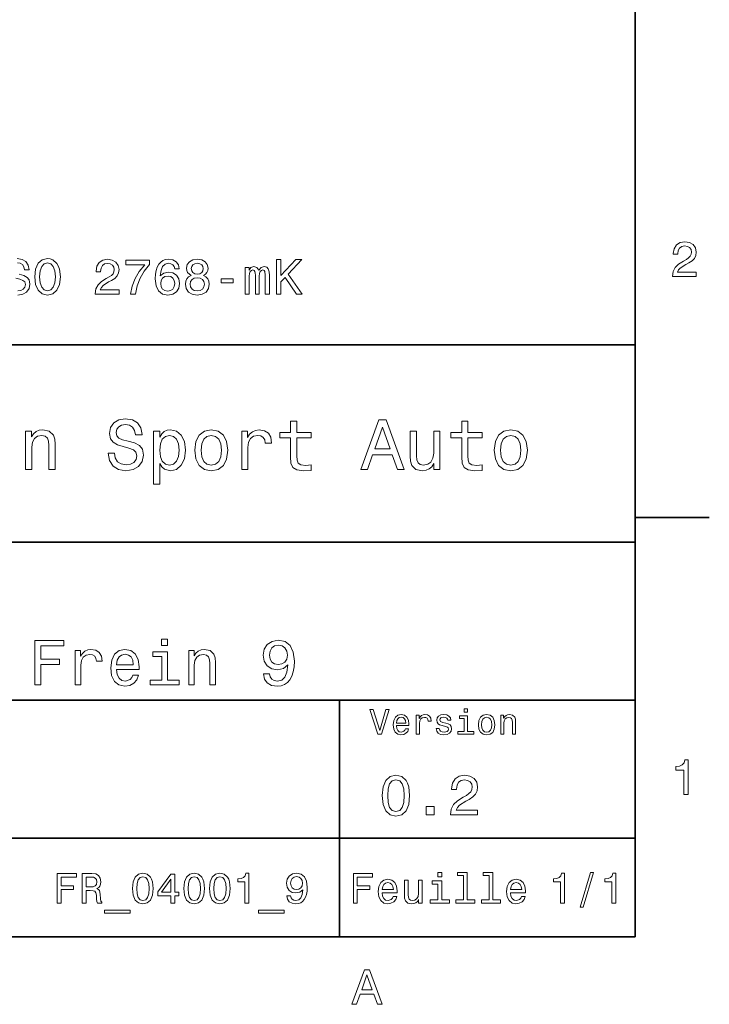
# Model space of a CAD drawing. Extents: x 0 to 297, y 0 to 210.
# Tile 7 of 8: x 225 to 294, y 3 to 103. Entities that reach past the tile are written whole.
import ezdxf

# ---------------------------------------------------------------- set-up
doc = ezdxf.new("R2010")
doc.units = 0

msp = doc.modelspace()

# ---------------------------------------------------------------- linework, layer by layer
at = {"color": 7, "lineweight": 35}
for p, q in [((287, 10), (287, 200)), ((97, 70), (287, 70)), ((287, 70), (287, 10)), ((162, 50), (287, 50)), ((162, 34), (287, 34)), ((257, 10), (257, 34)), ((162, 20), (287, 20)), ((10, 10), (287, 10)), ((97, 10), (287, 10))]:
    msp.add_line(p, q, dxfattribs=at)
at = {"color": 7, "lineweight": 35, "ltscale": 0.1875}
msp.add_line((287, 52.5), (294.5, 52.5), dxfattribs=at)
at = {"color": 7, "lineweight": 13}
for points in [[(290.76947, 76.916786), (293.175079, 76.916786), (293.175079, 77.350502), (291.273773, 77.350502), (291.3797, 77.587532), (291.561249, 77.784218), (292.121033, 78.142288), (292.418579, 78.293587), (292.751434, 78.510445), (292.988464, 78.762604), (293.124634, 79.060158), (293.175079, 79.398056), (293.089355, 79.821686), (292.852325, 80.154541), (292.489197, 80.366356), (292.020172, 80.442001), (291.536041, 80.35627), (291.167877, 80.119232), (290.930847, 79.740997), (290.850159, 79.241714), (290.850159, 79.171112), (291.309082, 79.171112), (291.309082, 79.211456), (291.354462, 79.554398), (291.490631, 79.806557), (291.707489, 79.967941), (291.994965, 80.023415), (292.287476, 79.972984), (292.504333, 79.846901), (292.645538, 79.650215), (292.695984, 79.403099), (292.660675, 79.171112), (292.56485, 78.974426), (292.403473, 78.802956), (292.181549, 78.651657), (291.884003, 78.490273), (291.389771, 78.177589), (291.041779, 77.844742), (290.835022, 77.441284), (290.76947, 76.931915)], [(226.122467, 76.893372), (226.213257, 76.106628), (226.475494, 75.526657), (226.884003, 75.168587), (227.418579, 75.047554), (227.94812, 75.168587), (228.361664, 75.526657), (228.618866, 76.106628), (228.714691, 76.893372), (228.618866, 77.675072), (228.507919, 77.992798), (228.361664, 78.255043), (227.94812, 78.613113), (227.695953, 78.703888), (227.418579, 78.739197), (226.878967, 78.613113), (226.470459, 78.260086), (226.213257, 77.680115)], [(226.606628, 76.893372), (226.662109, 77.503601), (226.828522, 77.952446), (227.085724, 78.224785), (227.418579, 78.320602), (227.746399, 78.224785), (228.003601, 77.947403), (228.170029, 77.498558), (228.230545, 76.893372), (228.170029, 76.283142), (228.003601, 75.834297), (227.746399, 75.561958), (227.418579, 75.471184), (227.085724, 75.561958), (226.828522, 75.834297), (226.662109, 76.278099)], [(232.260086, 75.143372), (234.66571, 75.143372), (234.66571, 75.577087), (232.764404, 75.577087), (232.870331, 75.814117), (233.05188, 76.010803), (233.611664, 76.368874), (233.909225, 76.520172), (234.242081, 76.73703), (234.479111, 76.989197), (234.61528, 77.286743), (234.66571, 77.624641), (234.579971, 78.048271), (234.342941, 78.381126), (233.979828, 78.592941), (233.510803, 78.668587), (233.026657, 78.582855), (232.658508, 78.345818), (232.421478, 77.967583), (232.34079, 77.4683), (232.34079, 77.397697), (232.799713, 77.397697), (232.799713, 77.438042), (232.845093, 77.780983), (232.981262, 78.033142), (233.19812, 78.194527), (233.485596, 78.25), (233.778107, 78.19957), (233.994965, 78.073486), (234.136169, 77.876801), (234.1866, 77.629684), (234.151306, 77.397697), (234.055481, 77.201012), (233.894104, 77.029541), (233.672195, 76.878242), (233.374634, 76.716858), (232.880402, 76.404175), (232.532425, 76.071327), (232.325653, 75.66787), (232.260086, 75.158501)], [(235.825653, 75.143372), (236.335022, 75.143372), (236.50145, 75.975502), (236.793945, 76.752159), (237.207489, 77.473343), (237.747131, 78.149132), (237.747131, 78.567726), (235.346558, 78.567726), (235.346558, 78.108788), (237.26297, 78.108788), (236.708221, 77.427956), (236.289642, 76.716858), (235.997131, 75.960373)], [(240.773071, 77.700287), (240.677246, 78.108788), (240.455338, 78.411385), (240.112396, 78.603027), (239.668594, 78.668587), (239.371048, 78.633286), (239.113831, 78.53746), (238.886902, 78.381126), (238.695251, 78.159225), (238.543961, 77.881844), (238.433014, 77.543945), (238.362396, 77.145531), (238.342224, 76.696686), (238.422913, 75.980545), (238.670044, 75.461098), (239.068451, 75.148415), (239.613129, 75.042503), (240.102325, 75.133286), (240.475525, 75.370316), (240.71759, 75.743515), (240.803314, 76.217583), (240.71759, 76.696686), (240.485596, 77.064842), (240.127533, 77.296829), (239.683716, 77.377518), (239.20462, 77.276657), (238.846558, 76.989197), (238.922211, 77.543945), (239.083588, 77.94236), (239.330704, 78.179398), (239.673645, 78.260086), (239.925812, 78.219742), (240.117447, 78.113831), (240.24353, 77.937317), (240.309082, 77.700287)], [(241.973358, 77.029541), (241.716156, 76.888329), (241.539642, 76.691643), (241.42868, 76.444527), (241.393387, 76.146973), (241.474075, 75.698128), (241.706055, 75.350143), (242.084305, 75.128242), (242.598724, 75.042503), (243.108078, 75.128242), (243.486328, 75.350143), (243.718323, 75.698128), (243.804047, 76.146973), (243.763702, 76.444527), (243.657791, 76.691643), (243.476227, 76.888329), (243.224075, 77.029541), (243.425812, 77.150574), (243.567017, 77.317001), (243.65274, 77.51873), (243.683014, 77.765854), (243.602325, 78.123917), (243.390503, 78.411385), (243.047562, 78.597984), (242.598724, 78.668587), (242.144821, 78.597984), (241.80188, 78.411385), (241.585022, 78.123917), (241.509369, 77.765854), (241.534592, 77.51873), (241.620331, 77.317001)], [(241.988495, 77.725502), (242.028839, 77.947403), (242.149872, 78.118874), (242.341507, 78.224785), (242.598724, 78.265129), (242.850876, 78.224785), (243.042511, 78.118874), (243.163559, 77.947403), (243.208954, 77.725502), (243.163559, 77.498558), (243.042511, 77.322044), (242.850876, 77.206055), (242.598724, 77.170746), (242.341507, 77.211098), (242.149872, 77.322044), (242.028839, 77.498558)], [(247.450317, 75.143372), (247.85881, 75.143372), (247.85881, 76.953888), (247.884033, 77.226227), (247.959671, 77.422913), (248.075668, 77.538902), (248.226959, 77.584297), (248.347992, 77.543945), (248.428696, 77.443085), (248.46904, 77.271614), (248.484161, 77.04467), (248.484161, 75.143372), (248.867462, 75.143372), (248.867462, 76.953888), (248.89267, 77.221184), (248.968323, 77.41787), (249.089355, 77.538902), (249.240662, 77.584297), (249.361694, 77.543945), (249.442383, 77.443085), (249.492813, 77.04467), (249.492813, 75.143372), (249.901306, 75.143372), (249.901306, 77.014412), (249.876099, 77.40274), (249.79541, 77.700287), (249.634033, 77.881844), (249.371765, 77.947403), (249.064148, 77.846542), (248.827118, 77.554031), (248.640503, 77.841499), (248.32782, 77.947403), (248.040375, 77.846542), (247.843689, 77.564117), (247.843689, 77.851585), (247.450317, 77.851585)], [(250.612411, 75.143372), (251.076385, 75.143372), (251.076385, 76.389046), (251.489929, 76.832855), (252.665009, 75.143372), (253.229858, 75.143372), (251.817749, 77.170746), (253.189499, 78.643372), (252.574219, 78.643372), (251.076385, 77.024498), (251.076385, 78.643372), (250.612411, 78.643372)], [(240.314133, 76.21254), (240.258652, 75.894814), (240.117447, 75.65274), (239.890503, 75.491356), (239.608078, 75.440926), (239.310532, 75.491356), (239.083588, 75.647697), (238.937332, 75.889771), (238.891937, 76.207489), (238.942383, 76.520172), (239.083588, 76.757202), (239.315582, 76.908501), (239.62825, 76.963974), (239.900589, 76.908501), (240.117447, 76.762245), (240.258652, 76.525215)], [(241.877533, 76.157059), (241.922913, 76.424355), (242.069183, 76.626083), (242.296112, 76.757202), (242.598724, 76.802597), (242.896271, 76.757202), (243.123215, 76.626083), (243.26947, 76.424355), (243.319901, 76.157059), (243.26947, 75.869598), (243.123215, 75.65274), (242.896271, 75.511528), (242.598724, 75.466141), (242.296112, 75.511528), (242.069183, 75.65274), (241.922913, 75.869598)], [(245.024506, 76.298271), (246.244965, 76.298271), (246.244965, 76.696686), (245.024506, 76.696686)], [(234.20462, 59.030979), (233.548996, 59.030979), (233.693085, 58.267288), (234.053314, 57.70533), (234.608078, 57.366714), (235.357361, 57.244236), (236.099426, 57.359509), (236.654175, 57.67651), (237.007202, 58.17363), (237.136902, 58.82925), (237.028824, 59.420029), (236.726227, 59.801872), (236.236313, 60.054031), (235.580704, 60.241352), (235.018738, 60.378242), (234.651306, 60.536743), (234.442368, 60.767288), (234.377533, 61.127522), (234.442368, 61.451729), (234.629684, 61.696686), (234.917877, 61.862389), (235.314133, 61.920029), (235.71759, 61.84798), (236.034592, 61.653458), (236.24353, 61.32925), (236.344391, 60.889767), (237, 60.889767), (237, 60.904179), (236.884735, 61.581409), (236.546112, 62.085732), (236.01297, 62.402737), (235.292511, 62.510807), (234.644104, 62.402737), (234.139771, 62.100143), (233.815567, 61.631844), (233.700287, 61.026657), (233.793961, 60.486309), (234.067734, 60.118874), (234.5, 59.873917), (235.09079, 59.6866), (235.674362, 59.520893), (236.113831, 59.362389), (236.380402, 59.131844), (236.47406, 58.757202), (236.387619, 58.375359), (236.164276, 58.087173), (235.825653, 57.907059), (235.386169, 57.849422), (234.896255, 57.928673), (234.521622, 58.159222), (234.283875, 58.533859)], [(252.05043, 60.579971), (252.05043, 58.64193), (252.093658, 58.015129), (252.29538, 57.582851), (252.698853, 57.330688), (253.383286, 57.244236), (254.132568, 57.280258), (254.132568, 57.827808), (253.585022, 57.78458), (253.087891, 57.842216), (252.82132, 58.022331), (252.706055, 58.324928), (252.684448, 58.75), (252.684448, 60.579971), (254.132568, 60.579971), (254.132568, 61.120316), (252.684448, 61.120316), (252.684448, 62.251438), (252.05043, 62.251438), (252.05043, 61.120316), (250.955322, 61.120316), (250.955322, 60.579971)], [(259.175781, 57.381123), (259.838623, 57.381123), (260.364563, 58.850864), (262.360229, 58.850864), (262.886169, 57.381123), (263.563416, 57.381123), (261.733429, 62.388329), (260.998566, 62.388329)], [(269.399109, 60.579971), (269.399109, 58.64193), (269.442352, 58.015129), (269.644073, 57.582851), (270.047546, 57.330688), (270.731995, 57.244236), (271.481262, 57.280258), (271.481262, 57.827808), (270.933716, 57.78458), (270.436584, 57.842216), (270.170013, 58.022331), (270.054749, 58.324928), (270.033142, 58.75), (270.033142, 60.579971), (271.481262, 60.579971), (271.481262, 61.120316), (270.033142, 61.120316), (270.033142, 62.251438), (269.399109, 62.251438), (269.399109, 61.120316), (268.304016, 61.120316), (268.304016, 60.579971)], [(225.177246, 57.381123), (225.811249, 57.381123), (225.811249, 59.614552), (225.876083, 60.12608), (226.085022, 60.500717), (226.409225, 60.731266), (226.841507, 60.817722), (227.187317, 60.745674), (227.403458, 60.551151), (227.511536, 60.226944), (227.547546, 59.794666), (227.547546, 57.381123), (228.181564, 57.381123), (228.181564, 59.924351), (228.15274, 60.435879), (228.023056, 60.86095), (227.597992, 61.25), (226.935165, 61.386887), (226.567719, 61.336452), (226.257935, 61.199566), (225.991364, 60.969017), (225.782425, 60.659222), (225.782425, 61.25), (225.177246, 61.25)], [(238.786743, 60.652016), (238.786743, 61.25), (238.15274, 61.25), (238.15274, 55.882565), (238.786743, 55.882565), (238.786743, 57.971901), (239.010101, 57.633286), (239.262253, 57.409943), (239.896271, 57.244236), (240.50145, 57.381123), (240.976959, 57.791786), (241.286743, 58.440201), (241.402023, 59.319164), (241.286743, 60.190922), (240.976959, 60.839336), (240.50145, 61.242794), (239.896271, 61.386887), (239.550446, 61.343658), (239.255051, 61.206772), (239.002899, 60.976223)], [(242.338623, 59.311958), (242.453888, 58.432995), (242.785309, 57.78458), (243.311249, 57.381123), (244.017303, 57.244236), (244.716141, 57.381123), (245.242081, 57.777374), (245.573486, 58.425793), (245.695969, 59.311958), (245.573486, 60.190922), (245.242081, 60.846542), (244.716141, 61.242794), (244.017303, 61.386887), (243.311249, 61.242794), (242.785309, 60.839336), (242.453888, 60.190922)], [(247.100861, 57.381123), (247.734863, 57.381123), (247.734863, 59.592937), (247.799713, 60.12608), (247.994232, 60.507923), (248.311249, 60.738472), (248.736313, 60.817722), (249.053314, 60.767288), (249.291077, 60.623199), (249.435165, 60.378242), (249.485596, 60.046829), (250.126801, 60.046829), (250.040344, 60.630402), (249.802597, 61.048271), (249.406342, 61.30043), (248.865997, 61.386887), (248.498566, 61.32925), (248.181549, 61.185158), (247.900574, 60.940201), (247.677246, 60.608788), (247.677246, 61.25), (247.100861, 61.25)], [(260.595093, 59.463257), (261.365997, 61.667866), (262.136902, 59.463257)], [(267.194519, 61.25), (266.560516, 61.25), (266.560516, 59.016571), (266.488464, 58.497837), (266.279541, 58.123196), (265.955322, 57.892651), (265.530243, 57.820602), (265.19165, 57.878242), (264.975494, 58.051151), (264.853027, 58.346542), (264.824219, 58.764408), (264.824219, 61.25), (264.190186, 61.25), (264.190186, 58.706772), (264.211792, 58.195244), (264.348694, 57.770172), (264.766571, 57.381123), (265.436584, 57.244236), (265.796814, 57.294666), (266.106628, 57.424351), (266.373199, 57.647694), (266.589325, 57.971901), (266.589325, 57.381123), (267.194519, 57.381123)], [(272.698853, 59.311958), (272.814117, 58.432995), (273.145508, 57.78458), (273.671448, 57.381123), (274.377502, 57.244236), (275.076355, 57.381123), (275.602295, 57.777374), (275.933716, 58.425793), (276.056183, 59.311958), (275.933716, 60.190922), (275.602295, 60.846542), (275.076355, 61.242794), (274.377502, 61.386887), (273.671448, 61.242794), (273.145508, 60.839336), (272.814117, 60.190922)], [(239.788193, 57.8134), (239.363129, 57.907059), (239.053314, 58.195244), (238.858795, 58.663544), (238.793945, 59.319164), (238.858795, 59.967579), (239.053314, 60.435879), (239.363129, 60.716858), (239.788193, 60.817722), (240.177246, 60.716858), (240.48703, 60.428673), (240.681564, 59.960373), (240.753601, 59.319164), (240.681564, 58.67075), (240.48703, 58.195244), (240.177246, 57.907059)], [(242.98703, 59.319164), (243.05188, 59.967579), (243.253601, 60.435879), (243.57782, 60.72406), (244.017303, 60.824928), (244.449585, 60.72406), (244.773773, 60.443081), (244.97551, 59.967579), (245.047546, 59.319164), (244.97551, 58.663544), (244.773773, 58.188038), (244.449585, 57.899853), (244.017303, 57.806194), (243.57782, 57.899853), (243.253601, 58.188038), (243.05188, 58.663544)], [(273.34726, 59.319164), (273.412109, 59.967579), (273.613831, 60.435879), (273.938019, 60.72406), (274.377502, 60.824928), (274.809784, 60.72406), (275.134003, 60.443081), (275.335724, 59.967579), (275.407776, 59.319164), (275.335724, 58.663544), (275.134003, 58.188038), (274.809784, 57.899853), (274.377502, 57.806194), (273.938019, 57.899853), (273.613831, 58.188038), (273.412109, 58.663544)], [(226.122482, 35.530258), (226.72551, 35.530258), (226.72551, 37.598701), (228.618881, 37.598701), (228.618881, 38.136887), (226.72551, 38.136887), (226.72551, 39.485588), (229.053314, 39.485588), (229.053314, 40.030258), (226.122482, 40.030258)], [(239.583572, 40.185879), (238.980545, 40.185879), (238.980545, 39.537464), (239.583572, 39.537464)], [(249.316284, 36.645531), (249.413544, 36.133286), (249.692368, 35.737751), (250.133286, 35.491352), (250.716858, 35.400574), (251.099426, 35.445965), (251.443085, 35.562679), (251.734863, 35.763687), (251.981262, 36.048988), (252.175797, 36.405617), (252.318451, 36.846542), (252.40274, 37.352303), (252.43515, 37.935879), (252.324921, 38.850143), (252.007202, 39.518009), (251.501434, 39.920029), (250.807632, 40.062679), (250.172195, 39.945965), (249.692368, 39.634724), (249.381119, 39.1549), (249.277374, 38.551872), (249.381119, 37.929394), (249.685883, 37.456051), (250.139771, 37.15778), (250.716858, 37.060516), (251.32637, 37.183716), (251.786743, 37.559795), (251.682999, 36.840057), (251.47551, 36.327808), (251.157776, 36.023052), (250.723343, 35.925793), (250.386169, 35.97118), (250.139771, 36.113831), (249.977661, 36.340778), (249.912827, 36.645531)], [(230.226944, 35.530258), (230.797546, 35.530258), (230.797546, 37.520893), (230.855911, 38.000721), (231.030975, 38.344379), (231.316284, 38.551872), (231.698853, 38.623199), (231.984161, 38.577808), (232.198135, 38.448124), (232.32782, 38.227665), (232.373199, 37.929394), (232.950287, 37.929394), (232.872482, 38.454609), (232.658508, 38.830692), (232.30188, 39.057636), (231.815567, 39.135445), (231.484879, 39.083572), (231.19957, 38.953888), (230.946686, 38.733429), (230.745682, 38.435158), (230.745682, 39.012245), (230.226944, 39.012245)], [(234.41571, 37.105907), (236.69812, 37.105907), (236.70462, 37.371758), (236.600861, 38.117435), (236.315567, 38.675072), (235.861679, 39.012245), (235.258652, 39.135445), (234.668594, 39.005764), (234.214691, 38.642651), (233.922913, 38.052593), (233.819168, 37.274494), (233.916428, 36.476944), (234.208221, 35.893372), (234.655624, 35.530258), (235.239197, 35.407059), (235.744965, 35.491352), (236.159943, 35.711815), (236.464691, 36.061958), (236.639771, 36.528816), (236.075653, 36.528816), (235.958939, 36.269451), (235.790344, 36.074928), (235.310516, 35.919308), (234.940918, 35.990631), (234.662109, 36.217579), (234.480545, 36.587173), (234.41571, 37.086452)], [(241.723343, 35.530258), (242.293945, 35.530258), (242.293945, 37.540344), (242.35231, 38.000721), (242.540344, 38.337894), (242.832138, 38.545387), (243.221191, 38.623199), (243.532425, 38.558357), (243.726944, 38.383286), (243.824203, 38.091499), (243.856628, 37.70245), (243.856628, 35.530258), (244.427231, 35.530258), (244.427231, 37.819164), (244.401306, 38.279537), (244.284576, 38.662102), (243.902023, 39.012245), (243.305481, 39.135445), (242.974792, 39.090057), (242.695969, 38.966858), (242.456055, 38.759365), (242.268005, 38.480545), (242.268005, 39.012245), (241.723343, 39.012245)], [(249.906342, 38.558357), (249.971191, 38.960373), (250.15274, 39.278095), (250.438049, 39.479107), (250.807632, 39.55043), (251.190201, 39.479107), (251.481995, 39.278095), (251.663544, 38.966858), (251.734863, 38.564842), (251.663544, 38.156338), (251.481995, 37.851585), (251.183716, 37.663544), (250.788177, 37.598701), (250.431549, 37.663544), (250.15274, 37.851585), (249.971191, 38.149857)], [(234.41571, 37.585735), (234.48703, 38.033138), (234.662109, 38.363831), (234.927948, 38.564842), (235.278107, 38.636166), (235.621765, 38.564842), (235.887604, 38.363831), (236.049713, 38.033138), (236.108063, 37.585735)], [(239.564117, 36.010086), (239.564117, 38.895531), (238.098709, 38.895531), (238.098709, 38.409222), (238.993515, 38.409222), (238.993515, 36.010086), (237.82637, 36.010086), (237.82637, 35.530258), (240.744232, 35.530258), (240.744232, 36.010086)], [(261.71109, 33.03458), (261.08429, 30.905619), (260.439484, 33.03458), (260.09726, 33.03458), (260.904175, 30.530979), (261.264404, 30.530979), (262.053314, 33.03458)], [(269.992798, 33.117435), (269.657776, 33.117435), (269.657776, 32.757202), (269.992798, 32.757202)], [(262.784576, 31.40634), (264.052582, 31.40634), (264.056183, 31.554033), (263.998566, 31.9683), (263.840057, 32.278099), (263.587891, 32.465416), (263.252869, 32.533859), (262.925079, 32.461815), (262.672913, 32.260086), (262.510803, 31.932276), (262.453156, 31.5), (262.507202, 31.056915), (262.669312, 30.732708), (262.917877, 30.530979), (263.242065, 30.462536), (263.523041, 30.509365), (263.753601, 30.631844), (263.922913, 30.826368), (264.020172, 31.085733), (263.706787, 31.085733), (263.641937, 30.941643), (263.548279, 30.833572), (263.281708, 30.747118), (263.076355, 30.786743), (262.921478, 30.912823), (262.820618, 31.118155), (262.784576, 31.395533)], [(262.784576, 31.672911), (262.824219, 31.921469), (262.921478, 32.105186), (263.069153, 32.216858), (263.263702, 32.256485), (263.45462, 32.216858), (263.602295, 32.105186), (263.692352, 31.921469), (263.724792, 31.672911)], [(264.794678, 30.530979), (265.111664, 30.530979), (265.111664, 31.636887), (265.144104, 31.903458), (265.241364, 32.094379), (265.399841, 32.209652), (265.612396, 32.249279), (265.770905, 32.224064), (265.889771, 32.152016), (265.961823, 32.029537), (265.98703, 31.863832), (266.307648, 31.863832), (266.264404, 32.155621), (266.145538, 32.364552), (265.947418, 32.490635), (265.677246, 32.533859), (265.49353, 32.505043), (265.335022, 32.432995), (265.194519, 32.310516), (265.082855, 32.144814), (265.082855, 32.465416), (264.794678, 32.465416)], [(267.791779, 31.658501), (267.485596, 31.730547), (267.258636, 31.8134), (267.182983, 31.982708), (267.20462, 32.101585), (267.280273, 32.188038), (267.40274, 32.242073), (267.579254, 32.263687), (267.748566, 32.242073), (267.881836, 32.177231), (267.968292, 32.079971), (268.004333, 31.950287), (268.314117, 31.950287), (268.314117, 31.957493), (268.260101, 32.191643), (268.112396, 32.375359), (267.881836, 32.490635), (267.579254, 32.533859), (267.273041, 32.490635), (267.049713, 32.371758), (266.90921, 32.195244), (266.865997, 31.971901), (266.898407, 31.755764), (266.999268, 31.604465), (267.164978, 31.496397), (267.406342, 31.420748), (267.759369, 31.334293), (267.975494, 31.244236), (268.033142, 31.17219), (268.054749, 31.064121), (268.022339, 30.930836), (267.935883, 30.829971), (267.79538, 30.765129), (267.608063, 30.743515), (267.409943, 30.765129), (267.265839, 30.840778), (267.168579, 30.963255), (267.128967, 31.132565), (266.822754, 31.132565), (266.873199, 30.844379), (267.020905, 30.635447), (267.255035, 30.509365), (267.579254, 30.462536), (267.917877, 30.509365), (268.166412, 30.635447), (268.317719, 30.837175), (268.371765, 31.100143), (268.332123, 31.327089), (268.220459, 31.481987), (268.036743, 31.582851)], [(269.981995, 30.79755), (269.981995, 32.400574), (269.167877, 32.400574), (269.167877, 32.130402), (269.664978, 32.130402), (269.664978, 30.79755), (269.016571, 30.79755), (269.016571, 30.530979), (270.637604, 30.530979), (270.637604, 30.79755)], [(271.087891, 31.496397), (271.145538, 31.056915), (271.311249, 30.732708), (271.574219, 30.530979), (271.927246, 30.462536), (272.276672, 30.530979), (272.539612, 30.729107), (272.705322, 31.053314), (272.766571, 31.496397), (272.705322, 31.935879), (272.539612, 32.263687), (272.276672, 32.461815), (271.927246, 32.533859), (271.574219, 32.461815), (271.311249, 32.260086), (271.145538, 31.935879)], [(271.412109, 31.5), (271.444519, 31.824207), (271.54538, 32.058357), (271.707489, 32.20245), (271.927246, 32.25288), (272.143372, 32.20245), (272.305481, 32.061958), (272.406342, 31.824207), (272.442352, 31.5), (272.406342, 31.17219), (272.305481, 30.934437), (272.143372, 30.790344), (271.927246, 30.743515), (271.707489, 30.790344), (271.54538, 30.934437), (271.444519, 31.17219)], [(273.350159, 30.530979), (273.667145, 30.530979), (273.667145, 31.647694), (273.699554, 31.903458), (273.804047, 32.090778), (273.966125, 32.206051), (274.182281, 32.249279), (274.355194, 32.213257), (274.463257, 32.115993), (274.517303, 31.95389), (274.535309, 31.737751), (274.535309, 30.530979), (274.852295, 30.530979), (274.852295, 31.802593), (274.837891, 32.058357), (274.773041, 32.270893), (274.560516, 32.465416), (274.229095, 32.533859), (274.04538, 32.508644), (273.890503, 32.440201), (273.757202, 32.324928), (273.65274, 32.170029), (273.65274, 32.465416), (273.350159, 32.465416)], [(291.909241, 24.416786), (292.368164, 24.416786), (292.368164, 27.942001), (292.025208, 27.942001), (291.934448, 27.634365), (291.752899, 27.427593), (291.475525, 27.306557), (291.092224, 27.266211), (291.092224, 26.90814), (291.909241, 26.90814)], [(261.345825, 24.314121), (261.432281, 23.409224), (261.703156, 22.763689), (262.135437, 22.371759), (262.734863, 22.244957), (263.328522, 22.371759), (263.760803, 22.763689), (264.02594, 23.409224), (264.118164, 24.314121), (264.02594, 25.213257), (263.916412, 25.570606), (263.760803, 25.864553), (263.328522, 26.256485), (262.734863, 26.38905), (262.135437, 26.256485), (261.703156, 25.858791), (261.432281, 25.213257)], [(268.268005, 22.360231), (271.017303, 22.360231), (271.017303, 22.855909), (268.844391, 22.855909), (268.965424, 23.126802), (269.172913, 23.351585), (269.812683, 23.760807), (270.15274, 23.933718), (270.533142, 24.181557), (270.804047, 24.469742), (270.959656, 24.809799), (271.017303, 25.195967), (270.919312, 25.680117), (270.648407, 26.06052), (270.233429, 26.302595), (269.697418, 26.38905), (269.144104, 26.291067), (268.723328, 26.020174), (268.452454, 25.587896), (268.360229, 25.017292), (268.360229, 24.9366), (268.884735, 24.9366), (268.884735, 24.98271), (268.936584, 25.374641), (269.092224, 25.662825), (269.340057, 25.847263), (269.668579, 25.910664), (270.002869, 25.853027), (270.250732, 25.708935), (270.412109, 25.48415), (270.469727, 25.201729), (270.429382, 24.9366), (270.319885, 24.711817), (270.135437, 24.51585), (269.881836, 24.342941), (269.541779, 24.158503), (268.976959, 23.801153), (268.579254, 23.42075), (268.342926, 22.959656), (268.268005, 22.377522)], [(261.899139, 24.314121), (261.945251, 25.011528), (262.089325, 25.51297), (262.348694, 25.806917), (262.734863, 25.910664), (263.115265, 25.806917), (263.374634, 25.51297), (263.518738, 25.011528), (263.56485, 24.314121), (263.518738, 23.610952), (263.374634, 23.10951), (263.115265, 22.815563), (262.734863, 22.717581), (262.348694, 22.815563), (262.089325, 23.10951), (261.945251, 23.610952)], [(265.806915, 22.360231), (266.602295, 22.360231), (266.602295, 23.219021), (265.806915, 23.219021)], [(228.391922, 13.428675), (228.793945, 13.428675), (228.793945, 14.807637), (230.056198, 14.807637), (230.056198, 15.166427), (228.793945, 15.166427), (228.793945, 16.065563), (230.345825, 16.065563), (230.345825, 16.428675), (228.391922, 16.428675)], [(230.916428, 13.428675), (231.318436, 13.428675), (231.318436, 14.695246), (231.729111, 14.695246), (232.031693, 14.682277), (232.221893, 14.621758), (232.325653, 14.479107), (232.368881, 14.224064), (232.390488, 13.835014), (232.416428, 13.579971), (232.468292, 13.428675), (232.922195, 13.428675), (232.922195, 13.510807), (232.822769, 13.631845), (232.788177, 13.856628), (232.757919, 14.340778), (232.684433, 14.699568), (232.585007, 14.81196), (232.429398, 14.894093), (232.60231, 15.002162), (232.723343, 15.153459), (232.801147, 15.34366), (232.827087, 15.572767), (232.766571, 15.93588), (232.593658, 16.208214), (232.30835, 16.372478), (231.919312, 16.428675), (230.916428, 16.428675)], [(231.806915, 16.061239), (232.070602, 16.035303), (232.256485, 15.953171), (232.373199, 15.801874), (232.412109, 15.564121), (232.368881, 15.313401), (232.252167, 15.162104), (232.053314, 15.084294), (231.780975, 15.06268), (231.318436, 15.06268), (231.318436, 16.061239)], [(236.043228, 14.894093), (236.108063, 14.215418), (236.311234, 13.731268), (236.635452, 13.43732), (237.085022, 13.342219), (237.530258, 13.43732), (237.854462, 13.731268), (238.053314, 14.215418), (238.122482, 14.894093), (238.053314, 15.568444), (237.971176, 15.836456), (237.854462, 16.056917), (237.530258, 16.350864), (237.085022, 16.450289), (236.635452, 16.350864), (236.311234, 16.052593), (236.108063, 15.568444)], [(236.458206, 14.894093), (236.492798, 15.417148), (236.600861, 15.793228), (236.795395, 16.013689), (237.085022, 16.091499), (237.370316, 16.013689), (237.564835, 15.793228), (237.672913, 15.417148), (237.707489, 14.894093), (237.672913, 14.366715), (237.564835, 13.990634), (237.370316, 13.770173), (237.085022, 13.696686), (236.795395, 13.770173), (236.600861, 13.990634), (236.492798, 14.366715)], [(239.925079, 13.428675), (240.314117, 13.428675), (240.314117, 14.172191), (240.742081, 14.172191), (240.742081, 14.518012), (240.314117, 14.518012), (240.314117, 16.363834), (239.920746, 16.363834), (238.606628, 14.552594), (238.606628, 14.172191), (239.925079, 14.172191)], [(241.247833, 14.894093), (241.312683, 14.215418), (241.515854, 13.731268), (241.840057, 13.43732), (242.289627, 13.342219), (242.734863, 13.43732), (243.059082, 13.731268), (243.257919, 14.215418), (243.327087, 14.894093), (243.257919, 15.568444), (243.175797, 15.836456), (243.059082, 16.056917), (242.734863, 16.350864), (242.289627, 16.450289), (241.840057, 16.350864), (241.515854, 16.052593), (241.312683, 15.568444)], [(241.662827, 14.894093), (241.697403, 15.417148), (241.805481, 15.793228), (242, 16.013689), (242.289627, 16.091499), (242.574921, 16.013689), (242.769455, 15.793228), (242.877518, 15.417148), (242.912109, 14.894093), (242.877518, 14.366715), (242.769455, 13.990634), (242.574921, 13.770173), (242.289627, 13.696686), (242, 13.770173), (241.805481, 13.990634), (241.697403, 14.366715)], [(243.850143, 14.894093), (243.914978, 14.215418), (244.118149, 13.731268), (244.442368, 13.43732), (244.891937, 13.342219), (245.337173, 13.43732), (245.661377, 13.731268), (245.860229, 14.215418), (245.929398, 14.894093), (245.860229, 15.568444), (245.778091, 15.836456), (245.661377, 16.056917), (245.337173, 16.350864), (244.891937, 16.450289), (244.442368, 16.350864), (244.118149, 16.052593), (243.914978, 15.568444)], [(244.265137, 14.894093), (244.299713, 15.417148), (244.407776, 15.793228), (244.60231, 16.013689), (244.891937, 16.091499), (245.177231, 16.013689), (245.371765, 15.793228), (245.479828, 15.417148), (245.514404, 14.894093), (245.479828, 14.366715), (245.371765, 13.990634), (245.177231, 13.770173), (244.891937, 13.696686), (244.60231, 13.770173), (244.407776, 13.990634), (244.299713, 14.366715)], [(247.416428, 13.428675), (247.809799, 13.428675), (247.809799, 16.450289), (247.515854, 16.450289), (247.438034, 16.1866), (247.282425, 16.009367), (247.044662, 15.905621), (246.716141, 15.871038), (246.716141, 15.564121), (247.416428, 15.564121)], [(251.661377, 14.172191), (251.726227, 13.830692), (251.912109, 13.567003), (252.206055, 13.402739), (252.595108, 13.342219), (252.850143, 13.372478), (253.079254, 13.450289), (253.273773, 13.584294), (253.438049, 13.774496), (253.567719, 14.012248), (253.662827, 14.306196), (253.719025, 14.643373), (253.740631, 15.032421), (253.667145, 15.641932), (253.455338, 16.087177), (253.118164, 16.355188), (252.655624, 16.450289), (252.231995, 16.372478), (251.912109, 16.164986), (251.70462, 15.845101), (251.635452, 15.443084), (251.70462, 15.028098), (251.907776, 14.712537), (252.210373, 14.513689), (252.595108, 14.448848), (253.001434, 14.53098), (253.308365, 14.781701), (253.239197, 14.301873), (253.100861, 13.960375), (252.889053, 13.757205), (252.599426, 13.692364), (252.374634, 13.722623), (252.210373, 13.817723), (252.10231, 13.969021), (252.059082, 14.172191)], [(252.054749, 15.447407), (252.097992, 15.715418), (252.219025, 15.927234), (252.409225, 16.061239), (252.655624, 16.108789), (252.91066, 16.061239), (253.105194, 15.927234), (253.226227, 15.719741), (253.273773, 15.45173), (253.226227, 15.179396), (253.105194, 14.976225), (252.906342, 14.850865), (252.642654, 14.807637), (252.404907, 14.850865), (252.219025, 14.976225), (252.097992, 15.175073)], [(258.414978, 13.428675), (258.817017, 13.428675), (258.817017, 14.807637), (260.079254, 14.807637), (260.079254, 15.166427), (258.817017, 15.166427), (258.817017, 16.065563), (260.368866, 16.065563), (260.368866, 16.428675), (258.414978, 16.428675)], [(267.389038, 16.532421), (266.98703, 16.532421), (266.98703, 16.100145), (267.389038, 16.100145)], [(269.572052, 16.212536), (269.572052, 13.748559), (268.789612, 13.748559), (268.789612, 13.428675), (270.73056, 13.428675), (270.73056, 13.748559), (269.952454, 13.748559), (269.952454, 16.532421), (268.975494, 16.532421), (268.975494, 16.212536)], [(272.174347, 16.212536), (272.174347, 13.748559), (271.391937, 13.748559), (271.391937, 13.428675), (273.332855, 13.428675), (273.332855, 13.748559), (272.554749, 13.748559), (272.554749, 16.532421), (271.57782, 16.532421), (271.57782, 16.212536)], [(279.416443, 13.428675), (279.809814, 13.428675), (279.809814, 16.450289), (279.515839, 16.450289), (279.438049, 16.1866), (279.28241, 16.009367), (279.044678, 15.905621), (278.716125, 15.871038), (278.716125, 15.564121), (279.416443, 15.564121)], [(281.42218, 13.026657), (281.720459, 13.026657), (282.766571, 16.510807), (282.463989, 16.510807)], [(284.621033, 13.428675), (285.014404, 13.428675), (285.014404, 16.450289), (284.720459, 16.450289), (284.642639, 16.1866), (284.48703, 16.009367), (284.249268, 15.905621), (283.920746, 15.871038), (283.920746, 15.564121), (284.621033, 15.564121)], [(238.969742, 14.518012), (239.925079, 15.862392), (239.925079, 14.518012)], [(261.341492, 14.479107), (262.863098, 14.479107), (262.867432, 14.656341), (262.798279, 15.153459), (262.608063, 15.525217), (262.305481, 15.75), (261.903473, 15.832133), (261.510101, 15.745678), (261.207489, 15.503603), (261.01297, 15.110231), (260.943817, 14.591499), (261.008636, 14.059798), (261.203156, 13.67075), (261.501434, 13.428675), (261.890503, 13.346542), (262.227661, 13.402739), (262.504333, 13.549712), (262.707489, 13.783141), (262.824219, 14.09438), (262.44812, 14.09438), (262.370331, 13.92147), (262.257935, 13.791787), (261.938049, 13.688041), (261.69165, 13.735591), (261.505768, 13.886888), (261.384735, 14.133286), (261.341492, 14.466139)], [(261.341492, 14.798992), (261.389038, 15.097262), (261.505768, 15.317724), (261.682983, 15.45173), (261.916412, 15.49928), (262.145538, 15.45173), (262.322754, 15.317724), (262.430847, 15.097262), (262.469727, 14.798992)], [(265.400574, 15.75), (265.020172, 15.75), (265.020172, 14.409943), (264.976959, 14.098703), (264.851593, 13.873919), (264.657074, 13.735591), (264.402008, 13.692364), (264.198853, 13.726946), (264.069153, 13.830692), (263.995667, 14.007925), (263.978394, 14.258646), (263.978394, 15.75), (263.597992, 15.75), (263.597992, 14.224064), (263.610962, 13.917148), (263.693085, 13.662104), (263.943817, 13.428675), (264.345825, 13.346542), (264.561951, 13.376801), (264.747833, 13.454611), (264.907776, 13.588617), (265.037476, 13.783141), (265.037476, 13.428675), (265.400574, 13.428675)], [(267.376068, 13.748559), (267.376068, 15.672191), (266.399139, 15.672191), (266.399139, 15.347983), (266.995667, 15.347983), (266.995667, 13.748559), (266.21759, 13.748559), (266.21759, 13.428675), (268.162811, 13.428675), (268.162811, 13.748559)], [(274.353027, 14.479107), (275.874634, 14.479107), (275.878967, 14.656341), (275.809814, 15.153459), (275.619598, 15.525217), (275.317017, 15.75), (274.914978, 15.832133), (274.521606, 15.745678), (274.219025, 15.503603), (274.024506, 15.110231), (273.955322, 14.591499), (274.020172, 14.059798), (274.214691, 13.67075), (274.51297, 13.428675), (274.902008, 13.346542), (275.239197, 13.402739), (275.515839, 13.549712), (275.719025, 13.783141), (275.835724, 14.09438), (275.459656, 14.09438), (275.381836, 13.92147), (275.26944, 13.791787), (274.949554, 13.688041), (274.703186, 13.735591), (274.517303, 13.886888), (274.39624, 14.133286), (274.353027, 14.466139)], [(274.353027, 14.798992), (274.400574, 15.097262), (274.517303, 15.317724), (274.694519, 15.45173), (274.927948, 15.49928), (275.157074, 15.45173), (275.33429, 15.317724), (275.442352, 15.097262), (275.481262, 14.798992)], [(233.181549, 12.711096), (233.181549, 12.408502), (235.783859, 12.408502), (235.783859, 12.711096)], [(248.795395, 12.711096), (248.795395, 12.408502), (251.39769, 12.408502), (251.39769, 12.711096)], [(258.266846, 3.166787), (258.730835, 3.166787), (259.098999, 4.195605), (260.495972, 4.195605), (260.864105, 3.166787), (261.338165, 3.166787), (260.05719, 6.67183), (259.542786, 6.67183)], [(259.260376, 4.624279), (259.799988, 6.167507), (260.33963, 4.624279)]]:
    msp.add_lwpolyline(points, close=True, dxfattribs=at)
for points in [[(224.362396, 78.320602), (224.644806, 78.270172), (224.866699, 78.134003), (225.01297, 77.907059), (225.083557, 77.599426), (225.542511, 77.599426), (225.542511, 77.609512), (225.461807, 78.083572), (225.224777, 78.4366), (224.851578, 78.658501), (224.34726, 78.734146)], [(224.392639, 75.047554), (224.912109, 75.128242), (225.30043, 75.350143), (225.547546, 75.698128), (225.638321, 76.157059), (225.562683, 76.570602), (225.350861, 76.837898), (225.007919, 77.014412), (224.548981, 77.145531)], [(224.206055, 76.757202), (224.614548, 76.641212), (224.92218, 76.530258), (225.108795, 76.368874), (225.174347, 76.106628), (225.113831, 75.83934), (224.957489, 75.637611), (224.720459, 75.511528), (224.412811, 75.471184)]]:
    msp.add_lwpolyline(points, dxfattribs=at)

doc.saveas('drawing.dxf')
